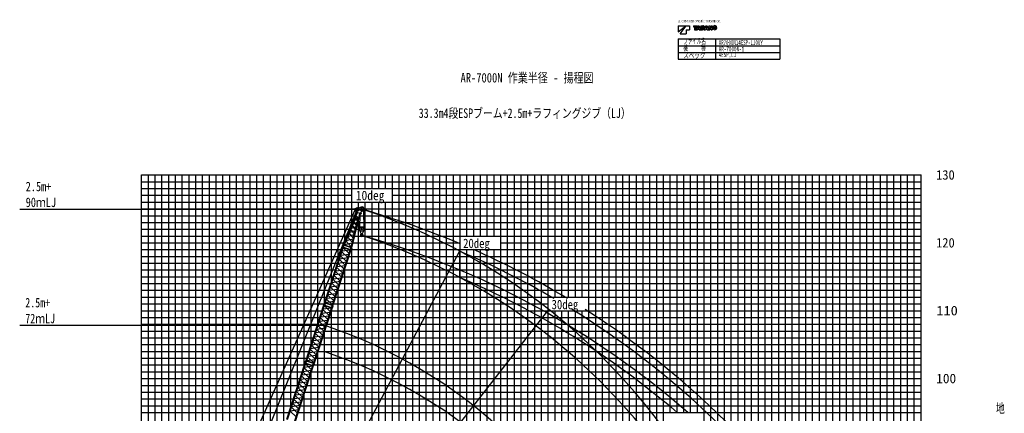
# Model space of a CAD drawing. Extents: x -441179 to 62702, y -334860 to 51651.
# Tile 68 of 68: x -83685 to 61587, y -6345 to 51651. Entities that reach past the tile are written whole.
import ezdxf

# ---------------------------------------------------------------- set-up
doc = ezdxf.new("R2010")
doc.units = 0
doc.layers.get('0').update_dxf_attribs({"linetype": 'CONTINUOUS'})

msp = doc.modelspace()

# ---------------------------------------------------------------- linework, layer by layer
at = {"color": 7, "linetype": 'Continuous'}
for p, q in [((13472.973985, 50770.229603), (14619.573985, 50770.229603)), ((13472.973985, 49888.229603), (14619.573985, 50770.229603)), ((13472.973985, 50770.229603), (13472.973985, 49888.229603)), ((13766.973985, 49594.229603), (14648.973985, 50770.229603)), ((13766.973985, 49594.229603), (14648.973985, 49594.229603)), ((14648.973985, 50770.229603), (15119.373985, 50770.229603)), ((14648.973985, 50182.229603), (14648.973985, 49594.229603)), ((14648.973985, 50182.229603), (15119.373985, 50182.229603)), ((15119.373985, 50770.229603), (15119.373985, 50182.229603)), ((15707.373985, 50770.229603), (16221.453985, 50770.229603)), ((15707.373985, 50770.229603), (15707.373985, 50610.629603)), ((15707.373985, 50610.629603), (15871.425985, 50610.629603)), ((15871.425985, 50610.629603), (15871.425985, 50182.229603)), ((15871.425985, 50182.229603), (16057.569985, 50182.229603)), ((16057.569985, 50610.629603), (16221.453985, 50610.629603)), ((16057.569985, 50610.629603), (16057.569985, 50182.229603)), ((16354.509985, 50770.229603), (16141.737985, 50182.229603)), ((16141.737985, 50182.229603), (16333.761985, 50182.229603)), ((16221.453985, 50770.229603), (16221.453985, 50610.629603)), ((16360.221985, 50267.909603), (16333.761985, 50182.229603)), ((16354.509985, 50770.229603), (16555.437985, 50770.229603)), ((16360.221985, 50267.909603), (16549.725985, 50267.909603)), ((16442.457985, 50534.525603), (16398.441985, 50391.977603)), ((16398.441985, 50391.977603), (16511.337985, 50391.977603)), ((16452.957985, 50581.145603), (16457.073985, 50581.145603)), ((16467.489985, 50534.525603), (16511.337985, 50391.977603)), ((16549.725985, 50267.909603), (16576.017985, 50182.229603)), ((16555.437985, 50770.229603), (16768.209985, 50182.229603)), ((16576.017985, 50182.229603), (16768.209985, 50182.229603)), ((16799.289985, 50770.229603), (17093.037985, 50770.229603)), ((16799.289985, 50770.229603), (16799.289985, 50182.229603)), ((16799.289985, 50182.229603), (17078.925985, 50182.229603)), ((16973.505985, 50625.413603), (17050.197985, 50625.413603)), ((16973.505985, 50625.413603), (16973.505985, 50329.901603)), ((16973.505985, 50329.901603), (17049.357985, 50329.901603)), ((17310.429985, 50182.229603), (17523.201985, 50770.229603)), ((17310.429985, 50182.229603), (17502.537985, 50182.229603)), ((17528.829985, 50267.909603), (17502.537985, 50182.229603)), ((17523.201985, 50770.229603), (17724.045985, 50770.229603)), ((17528.829985, 50267.909603), (17718.417985, 50267.909603)), ((17611.149985, 50534.525603), (17567.217985, 50391.977603)), ((17567.217985, 50391.977603), (17680.113985, 50391.977603)), ((17621.649985, 50581.145603), (17625.597985, 50581.145603)), ((17636.181985, 50534.525603), (17680.113985, 50391.977603)), ((17718.417985, 50267.909603), (17744.793985, 50182.229603)), ((17724.045985, 50770.229603), (17936.901985, 50182.229603)), ((17744.793985, 50182.229603), (17936.901985, 50182.229603)), ((17967.813985, 50770.229603), (18142.281985, 50770.229603)), ((17967.813985, 50770.229603), (17967.813985, 50182.229603)), ((17967.813985, 50182.229603), (18136.401985, 50182.229603)), ((18133.629985, 50507.225603), (18136.989985, 50507.225603)), ((18136.401985, 50462.957603), (18136.401985, 50182.229603)), ((18142.281985, 50770.229603), (18315.489985, 50488.409603)), ((18161.097985, 50463.965603), (18334.305985, 50182.229603)), ((18334.305985, 50182.229603), (18508.689985, 50182.229603)), ((18339.597985, 50445.149603), (18342.873985, 50445.149603)), ((18340.185985, 50770.229603), (18340.185985, 50489.501603)), ((18340.185985, 50770.229603), (18508.689985, 50770.229603)), ((18508.689985, 50770.229603), (18508.689985, 50182.229603)), ((13446.441865, 48823.921789), (13446.441865, 45823.921789)), ((13446.441865, 48823.921789), (28446.441865, 48823.921789)), ((18973.281709, 48823.921789), (18973.281709, 45823.921789)), ((28446.441865, 48823.921789), (28446.441865, 45823.921789)), ((13446.441865, 47823.921789), (28446.441865, 47823.921789)), ((13446.441865, 46823.921789), (28446.441865, 46823.921789)), ((13446.441865, 45823.921789), (28446.441865, 45823.921789)), ((-83685.30836, 23737.965002), (-33209.303185, 23737.965002)), ((-83685.30836, 6618.995121), (-38771.608296, 6618.995121))]:
    msp.add_line(p, q, dxfattribs=at)
at = {"color": 14, "linetype": 'Continuous'}
for p, q in [((-65695.598487, -59287.521179), (-65695.598487, 28773.696327)), ((-65695.598487, 28773.696327), (49304.401513, 28773.696327)), ((-55695.598487, -41723.261601), (-55695.598487, 28773.696327)), ((-45695.598487, -11293.652444), (-45695.598487, 28773.696327)), ((-35695.598487, 19010.669445), (-35695.598487, 28773.696327)), ((-25695.598487, -101226.303673), (-25695.598487, 28773.696327)), ((-15695.598487, 19773.696327), (-15695.598487, 28773.696327)), ((-5695.598487, -101226.303673), (-5695.598487, 28773.696327)), ((4304.401513, -101226.303673), (4304.401513, 28773.696327)), ((14304.401513, -6226.303673), (14304.401513, 28773.696327)), ((24304.401513, -26226.303673), (24304.401513, 28773.696327)), ((34304.401513, -101226.303673), (34304.401513, 28773.696327)), ((44304.401513, -101226.303673), (44304.401513, 28773.696327)), ((-65695.598487, 18773.696327), (-35793.413073, 18773.696327)), ((-34514.233483, 18773.696327), (-18695.598487, 18773.696327)), ((-15695.598487, -101226.303673), (-15695.598487, 17773.696327)), ((-12695.598487, 18773.696327), (49304.401513, 18773.696327)), ((-35695.598487, -101226.303673), (-35695.598487, 14950.706953)), ((-65695.598487, 8773.696327), (-39071.203324, 8773.696327)), ((-37702.624984, 8773.696327), (49304.401513, 8773.696327)), ((-65695.598487, -1226.303673), (-42320.381239, -1226.303673)), ((-40951.8029, -1226.303673), (49304.401513, -1226.303673))]:
    msp.add_line(p, q, dxfattribs=at)
at = {"color": 252, "linetype": 'Continuous'}
for p, q in [((-65695.598487, 27773.696327), (49304.401513, 27773.696327)), ((-64695.598487, -59847.805639), (-64695.598487, 28773.696327)), ((-63695.598487, -60408.090099), (-63695.598487, 28773.696327)), ((-62695.598487, -60968.374559), (-62695.598487, 28773.696327)), ((-61695.598487, -60729.179337), (-61695.598487, 28773.696327)), ((-60695.598487, -57790.380782), (-60695.598487, 28773.696327)), ((-59695.598487, -54033.998323), (-59695.598487, 28773.696327)), ((-58695.598487, -50956.311036), (-58695.598487, 28773.696327)), ((-57695.598487, -47878.623749), (-57695.598487, 28773.696327)), ((-56695.598487, -44800.954215), (-56695.598487, 28773.696327)), ((-54695.598487, -38645.666833), (-54695.598487, 28773.696327)), ((-53695.598487, -35567.974219), (-53695.598487, 28773.696327)), ((-52695.598487, -32490.2382), (-52695.598487, 28773.696327)), ((-51695.598487, -29412.545585), (-51695.598487, 28773.696327)), ((-50695.598487, -26334.852971), (-50695.598487, 28773.696327)), ((-49695.598487, -23257.05172), (-49695.598487, 28773.696327)), ((-48695.598487, -20179.359106), (-48695.598487, 28773.696327)), ((-47695.598487, -17101.666491), (-47695.598487, 28773.696327)), ((-46695.598487, -14147.376701), (-46695.598487, 28773.696327)), ((-44695.598487, -8439.928187), (-44695.598487, 28773.696327)), ((-43695.598487, -5458.675038), (-43695.598487, 28773.696327)), ((-42695.598487, -2380.982423), (-42695.598487, 28773.696327)), ((-41695.598487, 696.710192), (-41695.598487, 28773.696327)), ((-40695.598487, 3774.278203), (-40695.598487, 28773.696327)), ((-39695.598487, 6851.970817), (-39695.598487, 28773.696327)), ((-38695.598487, 9929.692557), (-38695.598487, 28773.696327)), ((-37695.598487, 13007.385172), (-37695.598487, 28773.696327)), ((-36695.598487, 16085.077786), (-36695.598487, 28773.696327)), ((-34695.598487, 21433.346142), (-34695.598487, 28773.696327)), ((-33695.598487, 26773.696327), (-33695.598487, 28773.696327)), ((-32695.598487, 26773.696327), (-32695.598487, 28773.696327)), ((-31695.598487, 26773.696327), (-31695.598487, 28773.696327)), ((-30695.598487, 26773.696327), (-30695.598487, 28773.696327)), ((-29695.598487, 26773.696327), (-29695.598487, 28773.696327)), ((-28695.598487, -101226.303673), (-28695.598487, 28773.696327)), ((-27695.598487, -101226.303673), (-27695.598487, 28773.696327)), ((-26695.598487, -101226.303673), (-26695.598487, 28773.696327)), ((-24695.598487, -101226.303673), (-24695.598487, 28773.696327)), ((-23695.598487, -101226.303673), (-23695.598487, 28773.696327)), ((-22695.598487, -101226.303673), (-22695.598487, 28773.696327)), ((-21695.598487, -101226.303673), (-21695.598487, 28773.696327)), ((-20695.598487, -101226.303673), (-20695.598487, 28773.696327)), ((-19695.598487, -101226.303673), (-19695.598487, 28773.696327)), ((-18695.598487, -101226.303673), (-18695.598487, 28773.696327)), ((-17695.598487, 19773.696327), (-17695.598487, 28773.696327)), ((-16695.598487, 19773.696327), (-16695.598487, 28773.696327)), ((-14695.598487, 19773.696327), (-14695.598487, 28773.696327)), ((-13695.598487, 19773.696327), (-13695.598487, 28773.696327)), ((-12695.598487, -101226.303673), (-12695.598487, 28773.696327)), ((-11695.598487, -101226.303673), (-11695.598487, 28773.696327)), ((-10695.598487, -101226.303673), (-10695.598487, 28773.696327)), ((-9695.598487, -101226.303673), (-9695.598487, 28773.696327)), ((-8695.598487, -101226.303673), (-8695.598487, 28773.696327)), ((-7695.598487, -101226.303673), (-7695.598487, 28773.696327)), ((-6695.598487, -101226.303673), (-6695.598487, 28773.696327)), ((-4695.598487, 10773.696327), (-4695.598487, 28773.696327)), ((-3695.598487, 10773.696327), (-3695.598487, 28773.696327)), ((-2695.598487, 10773.696327), (-2695.598487, 28773.696327)), ((-1695.598487, 10773.696327), (-1695.598487, 28773.696327)), ((-695.598487, 10773.696327), (-695.598487, 28773.696327)), ((304.401513, -101226.303673), (304.401513, 28773.696327)), ((1304.401513, -101226.303673), (1304.401513, 28773.696327)), ((2304.401513, -101226.303673), (2304.401513, 28773.696327)), ((3304.401513, -101226.303673), (3304.401513, 28773.696327)), ((5304.401513, -101226.303673), (5304.401513, 28773.696327)), ((6304.401513, -101226.303673), (6304.401513, 28773.696327)), ((7304.401513, -101226.303673), (7304.401513, 28773.696327)), ((8304.401513, -101226.303673), (8304.401513, 28773.696327)), ((9304.401513, -101226.303673), (9304.401513, 28773.696327)), ((10304.401513, -101226.303673), (10304.401513, 28773.696327)), ((11304.401513, -101226.303673), (11304.401513, 28773.696327)), ((12304.401513, -6226.303673), (12304.401513, 28773.696327)), ((13304.401513, -6226.303673), (13304.401513, 28773.696327)), ((15304.401513, -6226.303673), (15304.401513, 28773.696327)), ((16304.401513, -6226.303673), (16304.401513, 28773.696327)), ((17304.401513, -101226.303673), (17304.401513, 28773.696327)), ((18304.401513, -101226.303673), (18304.401513, 28773.696327)), ((19304.401513, -101226.303673), (19304.401513, 28773.696327)), ((20304.401513, -101226.303673), (20304.401513, 28773.696327)), ((21304.401513, -101226.303673), (21304.401513, 28773.696327)), ((22304.401513, -101226.303673), (22304.401513, 28773.696327)), ((23304.401513, -26226.303673), (23304.401513, 28773.696327)), ((25304.401513, -26226.303673), (25304.401513, 28773.696327)), ((26304.401513, -26226.303673), (26304.401513, 28773.696327)), ((27304.401513, -26226.303673), (27304.401513, 28773.696327)), ((28304.401513, -101226.303673), (28304.401513, 28773.696327)), ((29304.401513, -101226.303673), (29304.401513, 28773.696327)), ((30304.401513, -101226.303673), (30304.401513, 28773.696327)), ((31304.401513, -101226.303673), (31304.401513, 28773.696327)), ((32304.401513, -101226.303673), (32304.401513, 28773.696327)), ((33304.401513, -101226.303673), (33304.401513, 28773.696327)), ((35304.401513, -101226.303673), (35304.401513, 28773.696327)), ((36304.401513, -101226.303673), (36304.401513, 28773.696327)), ((37304.401513, -101226.303673), (37304.401513, 28773.696327)), ((38304.401513, -101226.303673), (38304.401513, 28773.696327)), ((39304.401513, -101226.303673), (39304.401513, 28773.696327)), ((40304.401513, -101226.303673), (40304.401513, 28773.696327)), ((41304.401513, -101226.303673), (41304.401513, 28773.696327)), ((42304.401513, -101226.303673), (42304.401513, 28773.696327)), ((43304.401513, -101226.303673), (43304.401513, 28773.696327)), ((45304.401513, -101226.303673), (45304.401513, 28773.696327)), ((46304.401513, -101226.303673), (46304.401513, 28773.696327)), ((47304.401513, -101226.303673), (47304.401513, 28773.696327)), ((48304.401513, -101226.303673), (48304.401513, 28773.696327)), ((49304.401513, -101226.303673), (49304.401513, 28773.696327)), ((-65695.598487, 26773.696327), (49304.401513, 26773.696327)), ((-65695.598487, 25773.696327), (-34695.598487, 25773.696327)), ((-65695.598487, 24773.696327), (49304.401513, 24773.696327)), ((-33695.598487, 23883.909899), (-33695.598487, 24773.696327)), ((-32695.598487, -101226.303673), (-32695.598487, 24773.696327)), ((-31695.598487, -101226.303673), (-31695.598487, 24773.696327)), ((-30695.598487, -101226.303673), (-30695.598487, 24773.696327)), ((-29695.598487, -101226.303673), (-29695.598487, 24773.696327)), ((-28695.598487, 25773.696327), (49304.401513, 25773.696327)), ((-65695.598487, 23773.696327), (-34213.784548, 23773.696327)), ((-32872.19183, 23773.696327), (49304.401513, 23773.696327)), ((-65695.598487, 22773.696327), (-34142.346711, 22773.696327)), ((-33695.598487, -101226.303673), (-33695.598487, 22165.113203)), ((-33548.696039, 22773.696327), (49304.401513, 22773.696327)), ((-65695.598487, 21773.696327), (-34555.113302, 21773.696327)), ((-65695.598487, 20773.696327), (-34967.879892, 20773.696327)), ((-34031.464761, 20773.696327), (-33559.322165, 20773.696327)), ((-33790.0804, 21773.696327), (49304.401513, 21773.696327)), ((-32870.853545, 20773.696327), (49304.401513, 20773.696327)), ((-65695.598487, 19773.696327), (-35380.646483, 19773.696327)), ((-34272.849122, 19773.696327), (-33352.214499, 19773.696327)), ((-33110.084609, 19773.696327), (49304.401513, 19773.696327)), ((-65695.598487, 17773.696327), (-36146.934682, 17773.696327)), ((-34778.356343, 17773.696327), (49304.401513, 17773.696327)), ((-34695.598487, -101226.303673), (-34695.598487, 17984.074383)), ((-17695.598487, -101226.303673), (-17695.598487, 17773.696327)), ((-16695.598487, -101226.303673), (-16695.598487, 17773.696327)), ((-14695.598487, -101226.303673), (-14695.598487, 17773.696327)), ((-13695.598487, -101226.303673), (-13695.598487, 17773.696327)), ((-65695.598487, 16773.696327), (-36471.85342, 16773.696327)), ((-35103.275081, 16773.696327), (49304.401513, 16773.696327)), ((-65695.598487, 15773.696327), (-36796.772158, 15773.696327)), ((-65695.598487, 14773.696327), (-37121.690896, 14773.696327)), ((-35753.112557, 14773.696327), (49304.401513, 14773.696327)), ((-35428.193819, 15773.696327), (49304.401513, 15773.696327)), ((-65695.598487, 13773.696327), (-37446.609634, 13773.696327)), ((-36078.031294, 13773.696327), (49304.401513, 13773.696327)), ((-65695.598487, 12773.696327), (-37771.528372, 12773.696327)), ((-65695.598487, 11773.696327), (-38096.44711, 11773.696327)), ((-36727.86877, 11773.696327), (49304.401513, 11773.696327)), ((-36695.598487, -101226.303673), (-36695.598487, 11873.014338)), ((-36402.950032, 12773.696327), (49304.401513, 12773.696327)), ((-65695.598487, 10773.696327), (-38421.365848, 10773.696327)), ((-37052.787508, 10773.696327), (49304.401513, 10773.696327)), ((-65695.598487, 9773.696327), (-38746.284586, 9773.696327)), ((-37695.598487, -101226.303673), (-37695.598487, 8795.292598)), ((-37377.706246, 9773.696327), (-5695.598487, 9773.696327)), ((-4695.598487, -101226.303673), (-4695.598487, 8773.696327)), ((-3695.598487, -101226.303673), (-3695.598487, 8773.696327)), ((-2695.598487, -101226.303673), (-2695.598487, 8773.696327)), ((-1695.598487, -101226.303673), (-1695.598487, 8773.696327)), ((-695.598487, -101226.303673), (-695.598487, 8773.696327)), ((304.401513, 9773.696327), (49304.401513, 9773.696327)), ((-65695.598487, 7773.696327), (-39396.122061, 7773.696327)), ((-38027.543722, 7773.696327), (49304.401513, 7773.696327)), ((-65695.598487, 6773.696327), (-39721.040799, 6773.696327)), ((-38352.46246, 6773.696327), (49304.401513, 6773.696327)), ((-65695.598487, 5773.696327), (-40045.950074, 5773.696327)), ((-65695.598487, 4773.696327), (-40370.868812, 4773.696327)), ((-39002.290472, 4773.696327), (49304.401513, 4773.696327)), ((-38695.598487, -101226.303673), (-38695.598487, 5717.599984)), ((-38677.371734, 5773.696327), (49304.401513, 5773.696327)), ((-65695.598487, 3773.696327), (-40695.78755, 3773.696327)), ((-39327.20921, 3773.696327), (49304.401513, 3773.696327)), ((-65695.598487, 2773.696327), (-41020.706288, 2773.696327)), ((-65695.598487, 1773.696327), (-41345.625026, 1773.696327)), ((-39977.046686, 1773.696327), (49304.401513, 1773.696327)), ((-39695.598487, -101226.303673), (-39695.598487, 2639.907369)), ((-39652.127948, 2773.696327), (49304.401513, 2773.696327)), ((-65695.598487, 773.696327), (-41670.543763, 773.696327)), ((-40281.35532, 773.696327), (49304.401513, 773.696327)), ((-65695.598487, -226.303673), (-41995.462501, -226.303673)), ((-40695.598487, -73226.303673), (-40695.598487, -437.660642)), ((-40626.884162, -226.303673), (49304.401513, -226.303673)), ((-65695.598487, -2226.303673), (-42645.299977, -2226.303673)), ((-41276.721638, -2226.303673), (49304.401513, -2226.303673)), ((-65695.598487, -3226.303673), (-42970.218715, -3226.303673)), ((-65695.598487, -4226.303673), (-43295.177939, -4226.303673)), ((-41926.599599, -4226.303673), (49304.401513, -4226.303673)), ((-41695.598487, -73226.303673), (-41695.598487, -3515.353257)), ((-41601.640375, -3226.303673), (49304.401513, -3226.303673)), ((-65695.598487, -5226.303673), (-43620.096677, -5226.303673)), ((-42251.518337, -5226.303673), (49304.401513, -5226.303673)), ((-65695.598487, -6226.303673), (-43945.015415, -6226.303673)), ((-42576.437075, -6226.303673), (49304.401513, -6226.303673))]:
    msp.add_line(p, q, dxfattribs=at)
at = {"color": 151, "linetype": 'Continuous'}
for p, q in [((-70202.117128, -56896.918093), (-34192.676185, 23656.548112)), ((-33920.193193, 23653.507965), (-49182.823738, -13931.334103)), ((-18788.845924, 17560.043966), (-60998.640002, -61825.032853)), ((-5660.252542, 8971.893307), (-60976.418072, -61829.569889))]:
    msp.add_line(p, q, dxfattribs=at)
at = {"color": 11, "linetype": 'Continuous'}
for p, q in [((-34040.098766, 23658.299133), (-34209.847047, 23713.45353)), ((-34020.013926, 23720.114098), (-34189.762207, 23775.268495)), ((-33958.207794, 23245.275778), (-34037.703732, 23629.178221)), ((-33968.684017, 23763.275441), (-33342.650021, 24039.823493)), ((-33958.203569, 23245.277659), (-33960.987128, 23236.710719)), ((-33463.656451, 23084.590034), (-33958.203569, 23245.277659)), ((-33935.419995, 23571.783354), (-33950.734985, 23352.321023)), ((-33950.734985, 23352.321023), (-33931.782058, 23350.998409)), ((-33935.419995, 23571.783354), (-33916.467068, 23570.46074)), ((-33916.467068, 23570.46074), (-33931.782058, 23350.998409)), ((-33463.594909, 23084.70941), (-33382.829649, 23249.314263)), ((-33431.642785, 24000.512608), (-33347.033326, 24047.68511)), ((-33376.871598, 23260.541629), (-33288.428321, 23167.187732)), ((-33347.033326, 24047.68511), (-33342.650672, 24039.824301)), ((-33342.650021, 24039.823493), (-33346.286707, 24048.056019)), ((-33075.960897, 23436.107584), (-33284.09481, 23344.165248)), ((-33075.046323, 23427.153678), (-33102.594101, 23424.341811)), ((-33072.323619, 23427.873718), (-33075.960897, 23436.107584)), ((-33075.960225, 23436.107155), (-33075.046323, 23427.153678)), ((-33952.382697, 23233.917718), (-35927.033174, 18449.978022)), ((-34157.228981, 22471.349152), (-35830.114931, 18418.487345)), ((-34786.353553, 18079.350512), (-33757.541362, 22341.483264)), ((-34689.438802, 18047.860907), (-33475.0446, 23078.81733)), ((-34565.47453, 21482.302315), (-33884.571159, 21815.227657)), ((-34008.610415, 21301.362058), (-34363.785597, 21970.929093)), ((-34321.911202, 22072.377342), (-33776.790357, 22401.725167)), ((-34180.538653, 22469.391382), (-34166.231009, 22464.742561)), ((-33886.782402, 23181.061911), (-34180.536516, 22469.390665)), ((-34166.234389, 22464.746959), (-33979.19425, 22602.04863)), ((-33858.821372, 21921.903249), (-34106.25384, 22508.777175)), ((-33466.440011, 23076.023094), (-33960.987128, 23236.710719)), ((-33846.691377, 23199.57902), (-33886.786779, 23181.064719)), ((-33855.463988, 23202.42817), (-33858.985794, 23193.895972)), ((-33754.145602, 22330.848945), (-33824.760294, 22551.866248)), ((-33739.836786, 22326.199088), (-33754.14443, 22330.847909)), ((-33559.181459, 23074.61429), (-33739.837954, 22326.195508)), ((-33580.737697, 23113.162427), (-33559.181486, 23074.615316)), ((-33574.124033, 23101.339157), (-33571.958148, 23110.311919)), ((-33463.656451, 23084.590034), (-33466.440011, 23076.023094)), ((-33350.527351, 23068.857397), (-33454.756283, 23102.72333)), ((-35050.409201, 20307.462229), (-34180.056416, 20591.100559)), ((-34306.842068, 20065.856652), (-34844.255692, 20806.905272)), ((-34808.191973, 20894.276253), (-34032.216642, 21203.567002)), ((-34157.880495, 20682.970148), (-34603.863191, 21389.298942)), ((-34756.276983, 18203.951549), (-35566.462772, 19057.230891)), ((-35534.020718, 19135.827905), (-34476.063433, 19364.811348)), ((-34604.257977, 18833.730644), (-35325.571708, 19640.83258)), ((-35292.317045, 19721.397887), (-34328.016734, 19978.135336)), ((-34455.613016, 19449.53248), (-35084.843674, 20224.038419)), ((-35947.059308, 18418.633937), (-35985.819371, 18344.486578)), ((-35951.810171, 18420.179346), (-35941.921028, 18450.615088)), ((-35828.175365, 18380.008081), (-35951.810171, 18420.179346)), ((-35818.287778, 18410.439034), (-35941.922584, 18450.610299)), ((-35830.115986, 18418.488039), (-35927.03367, 18449.978411)), ((-35919.113902, 18447.404757), (-35920.644673, 18443.696194)), ((-35832.928465, 18381.553593), (-35845.153498, 18298.784491)), ((-35838.030818, 18421.059213), (-35839.561502, 18417.350862)), ((-35828.175365, 18380.008081), (-35818.286222, 18410.443823)), ((-35820.281668, 18442.177816), (-34780.386243, 18104.296307)), ((-35801.613479, 18487.213058), (-34769.018156, 18151.703489)), ((-35781.208805, 18536.970607), (-34624.209851, 18751.074887)), ((-34805.791596, 18047.814777), (-34844.551658, 17973.667419)), ((-34810.542466, 18049.360084), (-34800.653323, 18079.795826)), ((-34686.90766, 18009.188819), (-34810.542466, 18049.360084)), ((-34677.020074, 18039.619772), (-34800.654879, 18079.791037)), ((-34689.44037, 18047.861158), (-34786.354571, 18079.350398)), ((-34779.379114, 18072.878534), (-34778.437755, 18076.778368)), ((-34691.660816, 18010.734228), (-34703.885849, 17927.965126)), ((-34698.296012, 18046.532994), (-34697.354599, 18050.433051)), ((-34686.90766, 18009.188819), (-34677.018518, 18039.624561))]:
    msp.add_line(p, q, dxfattribs=at)
at = {"color": 106, "linetype": 'Continuous'}
for p, q in [((-32956.455086, 23512.040893), (-32923.442592, 20892.897766)), ((-33494.81644, 20923.505197), (-33468.265936, 23029.967458)), ((-33559.322165, 20741.23156), (-33559.322165, 20674.410271)), ((-33456.629996, 21010.061064), (-33557.540034, 20781.331608)), ((-33557.540034, 20781.331608), (-33546.561467, 20776.488123)), ((-33417.217266, 21069.668358), (-33556.770724, 20753.347135)), ((-33297.50455, 20124.532494), (-33556.343749, 20661.38211)), ((-33456.629996, 21010.061064), (-33445.651429, 21005.21758)), ((-33028.876853, 21087.554802), (-33389.768118, 21087.554802)), ((-33329.322257, 21032.554802), (-33329.322257, 21087.554802)), ((-33169.322562, 20952.552361), (-33249.322104, 20952.552361)), ((-33121.140897, 20124.535087), (-32862.302723, 20661.383015)), ((-33089.322562, 21087.554802), (-33089.322562, 21032.554802)), ((-32861.875855, 20753.346892), (-33001.429313, 21069.668115)), ((-32859.322409, 20741.23156), (-32859.322409, 20674.410271)), ((-33148.163199, 20107.559685), (-33270.481925, 20107.559685)), ((-33220.401681, 20011.979906), (-33258.820574, 19973.561013))]:
    msp.add_line(p, q, dxfattribs=at)
at = {"color": 13, "linetype": 'Continuous'}
for p, q in [((-38708.320874, 9890.536962), (-36008.144731, 18200.849136)), ((-38611.694358, 9859.141197), (-35911.518214, 18169.453371)), ((-37567.056652, 9519.718832), (-34866.880509, 17830.031006)), ((-37470.429439, 9488.32284), (-34770.253296, 17798.635014)), ((-36142.815547, 17457.591043), (-35262.270941, 16613.140883)), ((-34909.686384, 17698.297355), (-36118.413853, 17532.692294)), ((-36010.524273, 18239.487239), (-36020.415203, 18209.045997)), ((-35896.779004, 18168.874279), (-36020.415203, 18209.045997)), ((-35886.888074, 18199.315521), (-36010.524273, 18239.487239)), ((-35911.518214, 18169.453371), (-36008.144731, 18200.849136)), ((-36005.769072, 18237.89554), (-35993.543907, 18320.665533)), ((-36000.250914, 18198.284287), (-35999.013643, 18202.092229)), ((-35073.772748, 17193.280588), (-35954.316826, 18037.730241)), ((-35936.120001, 18093.736633), (-34891.482296, 17754.314268)), ((-35921.100128, 18139.963185), (-34876.462422, 17800.540821)), ((-35919.41087, 18172.017842), (-35918.173598, 18175.825784)), ((-35886.888074, 18199.315521), (-35896.779004, 18168.874279)), ((-35891.654169, 18200.836925), (-35852.895491, 18274.981633)), ((-34869.257961, 17868.668429), (-34879.148891, 17838.227187)), ((-34755.511299, 17798.055017), (-34879.148891, 17838.227187)), ((-34745.620369, 17828.496259), (-34869.257961, 17868.668429)), ((-34770.253296, 17798.635014), (-34866.880509, 17830.031006)), ((-34864.503544, 17867.073512), (-34852.278379, 17949.843505)), ((-34858.987157, 17827.466308), (-34857.749885, 17831.274249)), ((-34778.147112, 17801.199863), (-34776.909841, 17805.007804)), ((-34745.620369, 17828.496259), (-34755.511299, 17798.055017)), ((-34750.394133, 17830.00308), (-34711.633646, 17904.15125)), ((-36519.814698, 16297.30346), (-35639.270092, 15452.853301)), ((-35286.678223, 16538.022624), (-36495.409079, 16372.417099)), ((-35450.771899, 16032.993005), (-36331.316505, 16877.443165)), ((-36306.913332, 16952.548527), (-35098.182718, 17118.154019)), ((-36204.771495, 13712.413669), (-37085.316277, 14556.863998)), ((-37060.907755, 14631.985764), (-35852.176899, 14797.59129)), ((-36896.81532, 15137.011876), (-36016.270537, 14292.561547)), ((-35663.677421, 15377.735057), (-36872.408277, 15212.129531)), ((-35827.772344, 14872.701252), (-36708.317126, 15717.15158)), ((-36683.908557, 15792.273332), (-35475.177943, 15957.878824)), ((-36581.770484, 12552.126608), (-37462.315267, 13396.576936)), ((-37437.907271, 13471.696921), (-36229.176657, 13637.302413)), ((-37273.814147, 13976.725336), (-36393.269365, 13132.275007)), ((-36040.678024, 14217.443354), (-37249.408638, 14051.837862)), ((-38027.813096, 11656.148085), (-37147.268446, 10811.697883)), ((-36794.676245, 11896.868736), (-38003.406858, 11731.263244)), ((-36958.769959, 11391.837982), (-37839.314741, 12236.288311)), ((-37814.906996, 12311.407803), (-36606.176382, 12477.013295)), ((-37650.813783, 12816.436189), (-36770.269001, 11971.98586)), ((-36417.67652, 13057.157854), (-37626.407133, 12891.552362)), ((-38404.812247, 10495.860502), (-37524.267641, 9651.410342)), ((-37171.675727, 10736.579651), (-38380.406492, 10570.974139)), ((-37335.768955, 10231.551266), (-38216.313561, 11076.001426)), ((-38191.90666, 11151.118693), (-36983.176107, 11316.724177)), ((-41489.438485, 1331.082706), (-38789.262341, 9641.39488)), ((-41392.811968, 1299.68694), (-38692.635825, 9609.999114)), ((-40348.174263, 960.264575), (-37647.99812, 9270.576749)), ((-40251.54705, 928.868583), (-37551.370907, 9239.180757)), ((-38923.933158, 8898.136786), (-38043.388552, 8053.686627)), ((-37690.803995, 9138.843098), (-38899.531464, 8973.238037)), ((-38791.641884, 9680.032982), (-38801.532814, 9649.59174)), ((-38677.896615, 9609.420023), (-38801.532814, 9649.59174)), ((-38668.005685, 9639.861264), (-38791.641884, 9680.032982)), ((-38692.635825, 9609.999114), (-38789.262341, 9641.39488)), ((-38786.886683, 9678.441284), (-38774.661518, 9761.211277)), ((-38781.368525, 9638.830031), (-38780.131254, 9642.637972)), ((-38728.182193, 9859.169129), (-38766.942235, 9785.021811)), ((-37854.890359, 8633.826331), (-38735.434436, 9478.275984)), ((-38732.951566, 9860.692864), (-38723.06471, 9891.121568)), ((-38609.315367, 9820.521147), (-38732.951566, 9860.692864)), ((-38599.428511, 9850.94985), (-38723.06471, 9891.121568)), ((-38717.237612, 9534.282376), (-37672.599906, 9194.860011)), ((-38611.694358, 9859.141197), (-38708.320874, 9890.536962)), ((-38702.217739, 9580.508929), (-37657.580033, 9241.086564)), ((-38701.661757, 9884.167347), (-38700.424485, 9887.975289)), ((-38700.528481, 9612.563586), (-38699.291209, 9616.371527)), ((-38668.005685, 9639.861264), (-38677.896615, 9609.420023)), ((-38672.77178, 9641.382669), (-38634.013102, 9715.527377)), ((-38614.057566, 9822.086964), (-38626.282532, 9739.318314)), ((-38620.821713, 9857.900902), (-38619.584441, 9861.708844)), ((-38609.315367, 9820.521147), (-38599.428511, 9850.94985)), ((-37557.474163, 9549.210787), (-38602.111869, 9888.633152)), ((-37542.453384, 9595.440126), (-38587.09109, 9934.862491)), ((-38568.905677, 9990.831151), (-37360.175305, 10156.43661)), ((-37650.375572, 9309.214172), (-37660.266502, 9278.772931)), ((-37536.62891, 9238.60076), (-37660.266502, 9278.772931)), ((-37526.73798, 9269.042002), (-37650.375572, 9309.214172)), ((-37551.370907, 9239.180757), (-37647.99812, 9270.576749)), ((-37645.621155, 9307.619255), (-37633.39599, 9390.389248)), ((-37640.104768, 9268.012051), (-37638.867496, 9271.819993)), ((-37586.914201, 9488.352612), (-37625.674243, 9414.205294)), ((-37591.685255, 9489.874055), (-37581.798399, 9520.302758)), ((-37468.047663, 9449.701884), (-37591.685255, 9489.874055)), ((-37458.160807, 9480.130588), (-37581.798399, 9520.302758)), ((-37470.429439, 9488.32284), (-37567.056652, 9519.718832)), ((-37560.397999, 9513.349368), (-37559.160728, 9517.157309)), ((-37559.264723, 9241.745606), (-37558.027452, 9245.553547)), ((-37526.73798, 9269.042002), (-37536.62891, 9238.60076)), ((-37531.511744, 9270.548823), (-37492.751257, 9344.696993)), ((-37472.793843, 9451.266081), (-37485.018865, 9368.497054)), ((-37479.557955, 9487.082922), (-37478.320684, 9490.890864)), ((-37468.047663, 9449.701884), (-37458.160807, 9480.130588)), ((-39465.026168, 7232.819075), (-38256.295554, 7398.424567)), ((-39300.932309, 7737.849204), (-38420.387703, 6893.399044)), ((-38067.795834, 7978.568367), (-39276.52669, 7812.962842)), ((-38231.88951, 7473.538749), (-39112.434116, 8317.988908)), ((-39088.030942, 8393.09427), (-37879.300329, 8558.699762)), ((-38985.889106, 5152.959412), (-39866.433888, 5997.409741)), ((-39842.025366, 6072.531508), (-38633.29451, 6238.137033)), ((-39677.932931, 6577.557619), (-38797.388148, 5733.10729)), ((-38444.795032, 6818.2808), (-39653.525888, 6652.675275)), ((-38608.889955, 6313.246995), (-39489.434737, 7157.697324)), ((-39198.794131, 4497.703598), (-40407.524744, 4332.098106)), ((-39362.888095, 3992.672351), (-40243.432877, 4837.12268)), ((-40219.024882, 4912.242665), (-39010.294268, 5077.848157)), ((-40054.931758, 5417.271079), (-39174.386976, 4572.82075)), ((-38821.795635, 5657.989097), (-40030.526249, 5492.383605)), ((-40808.930707, 3096.693828), (-39928.386057, 2252.243626)), ((-39575.793855, 3337.41448), (-40784.524469, 3171.808988)), ((-39739.88757, 2832.383726), (-40620.432352, 3676.834054)), ((-40596.024607, 3751.953547), (-39387.293993, 3917.559039)), ((-40431.931394, 4256.981932), (-39551.386612, 3412.531604)), ((-41350.023288, 1431.376894), (-40141.292916, 1596.982353)), ((-41185.929858, 1936.406245), (-40305.385252, 1091.956086)), ((-39952.793338, 2177.125395), (-41161.524103, 2011.519882)), ((-40116.886566, 1672.097009), (-40997.431172, 2516.547169)), ((-40973.024271, 2591.664437), (-39764.293718, 2757.269921)), ((-44270.625985, -7228.432919), (-41570.449841, 1081.879255)), ((-44173.999468, -7259.828685), (-41473.823325, 1050.483489)), ((-43129.361763, -7599.25105), (-40429.18562, 711.061124)), ((-43032.73455, -7630.647042), (-40332.558407, 679.665132)), ((-41705.120658, 338.621161), (-40824.576052, -505.828998)), ((-40471.991495, 579.327473), (-41680.718964, 413.722412)), ((-41572.829384, 1120.517357), (-41582.720314, 1090.076115)), ((-41459.084115, 1049.904398), (-41582.720314, 1090.076115)), ((-41449.193185, 1080.345639), (-41572.829384, 1120.517357)), ((-41473.823325, 1050.483489), (-41570.449841, 1081.879255)), ((-41568.074183, 1118.925659), (-41555.849018, 1201.695652)), ((-41562.556025, 1079.314406), (-41561.318754, 1083.122347)), ((-41509.299804, 1299.714872), (-41548.059846, 1225.567554)), ((-40636.077859, 74.310706), (-41516.621936, 918.760359)), ((-41514.069177, 1301.238608), (-41504.182321, 1331.667311)), ((-41390.432978, 1261.06689), (-41514.069177, 1301.238608)), ((-41380.546122, 1291.495593), (-41504.182321, 1331.667311)), ((-41498.425112, 974.766751), (-40453.787406, 635.344386)), ((-41392.811968, 1299.68694), (-41489.438485, 1331.082706)), ((-41483.405239, 1020.993304), (-40438.767533, 681.570939)), ((-41482.779368, 1324.713091), (-41481.542096, 1328.521032)), ((-41481.715981, 1053.047961), (-41480.478709, 1056.855902)), ((-41449.193185, 1080.345639), (-41459.084115, 1049.904398)), ((-41453.95928, 1081.867044), (-41415.200602, 1156.011752)), ((-41395.175177, 1262.632707), (-41407.400143, 1179.864057)), ((-41401.939323, 1298.446645), (-41400.702052, 1302.254587)), ((-41390.432978, 1261.06689), (-41380.546122, 1291.495593)), ((-40338.591774, 989.756531), (-41383.229479, 1329.178896)), ((-40323.570995, 1035.98587), (-41368.208701, 1375.408234)), ((-40431.563072, 749.698547), (-40441.454002, 719.257306)), ((-40317.81641, 679.085135), (-40441.454002, 719.257306)), ((-40307.92548, 709.526377), (-40431.563072, 749.698547)), ((-40332.558407, 679.665132), (-40429.18562, 711.061124)), ((-40426.808655, 748.10363), (-40414.58349, 830.873623)), ((-40421.292268, 708.496426), (-40420.054996, 712.304368)), ((-40368.031812, 928.898356), (-40406.791853, 854.751038)), ((-40372.802865, 930.419798), (-40362.91601, 960.848502)), ((-40249.165273, 890.247628), (-40372.802865, 930.419798)), ((-40239.278418, 920.676331), (-40362.91601, 960.848502)), ((-40251.54705, 928.868583), (-40348.174263, 960.264575)), ((-40341.51561, 953.895111), (-40340.278339, 957.703052)), ((-40340.452223, 682.229981), (-40339.214952, 686.037922)), ((-40307.92548, 709.526377), (-40317.81641, 679.085135)), ((-40312.699244, 711.033198), (-40273.938757, 785.181368)), ((-40253.911454, 891.811824), (-40266.136476, 809.042797)), ((-40260.675566, 927.628666), (-40259.438294, 931.436607)), ((-40249.165273, 890.247628), (-40239.278418, 920.676331)), ((-41390.077455, -2246.26863), (-42270.622237, -1401.818301)), ((-42246.213668, -1326.69655), (-41037.483054, -1161.091058)), ((-42082.119809, -821.666421), (-41201.575203, -1666.116581)), ((-40848.983334, -580.947258), (-42057.71419, -746.552783)), ((-41013.07701, -1085.976876), (-41893.621616, -241.526717)), ((-41869.218442, -166.421355), (-40660.487829, -0.815863)), ((-41602.983135, -2901.526528), (-42811.713749, -3067.13202)), ((-41767.076606, -3406.556213), (-42647.621388, -2562.105884)), ((-42623.212866, -2486.984117), (-41414.48201, -2321.378592)), ((-42459.120431, -1981.958006), (-41578.575648, -2826.408335)), ((-41225.982532, -1741.234825), (-42434.713388, -1906.84035)), ((-43213.118894, -4302.533693), (-42332.574112, -5146.984021)), ((-41979.981631, -4061.812027), (-43188.712244, -4227.417519)), ((-42144.075595, -4566.843274), (-43024.620377, -3722.392945)), ((-43000.212382, -3647.27296), (-41791.481768, -3481.667468)), ((-42836.119258, -3142.244546), (-41955.574476, -3986.694875)), ((-43754.211771, -5967.851188), (-42545.481218, -5802.245704)), ((-43590.118207, -5462.821797), (-42709.573557, -6307.271999)), ((-42356.981355, -5222.101145), (-43565.711969, -5387.706637)), ((-42521.07507, -5727.131899), (-43401.619852, -4882.681571)), ((-43377.212107, -4807.562078), (-42168.481493, -4641.956586)), ((-42898.074066, -6887.418616), (-43778.618672, -6042.968456))]:
    msp.add_line(p, q, dxfattribs=at)
at = {"color": 220, "linetype": 'Continuous'}
for p, q in [((-18788.845924, 17560.043967), (-18788.845924, 13676.142651)), ((-38771.608284, 6618.99512), (-38771.608284, 2735.093804))]:
    msp.add_line(p, q, dxfattribs=at)
at = {"color": 11, "linetype": 'Continuous'}
for centre, radius in [((-34199.805231, 23744.359155), 15.999981), ((-33920.193193, 23653.507964), 82.585343), ((-33920.193193, 23653.507964), 59.999974), ((-33209.247459, 23737.946896), 82.599991), ((-33209.303185, 23737.965002), 59.999943)]:
    msp.add_circle(centre, radius, dxfattribs=at)
at = {"color": 21, "linetype": 'Continuous'}
for centre in [(-33920.193193, 23653.507964), (-33209.303185, 23737.965002)]:
    msp.add_circle(centre, 249.999955, dxfattribs=at)
at = {"color": 106, "linetype": 'Continuous'}
for centre, radius in [((-33209.322409, 20762.557244), 287.499756), ((-33329.322257, 21095.552849), 7.999997), ((-33209.322409, 20762.557244), 59.999969), ((-33209.322562, 21032.554802), 22.999939), ((-33089.322562, 21095.552849), 7.999997)]:
    msp.add_circle(centre, radius, dxfattribs=at)
at = {"color": 7, "linetype": 'Continuous'}
for centre, radius, start, end in [((16147.617985, 50625.413603), 308.47992, 342.867, 351.73902), ((16762.245985, 50625.413603), 308.47908, 188.261, 197.133), ((17049.357985, 50436.329603), 106.38012, 270, 340.276), ((17050.197985, 50521.925603), 103.42332, 22.2133, 90), ((17078.925985, 50433.389603), 251.1726, 270, 341.626), ((17093.037985, 50539.733603), 230.48928, 23.9328, 90), ((16938.057985, 50476.229603), 224.5782, 340.276, 22.213), ((16949.901985, 50476.229603), 387.1014, 341.626, 23.9327), ((17316.309985, 50625.413603), 308.47992, 342.867, 351.73902), ((17930.937985, 50625.413603), 308.47908, 188.261, 197.133), ((17758.065985, 50462.957603), 378.23772, 0, 6.7299), ((18659.301985, 50770.229603), 584.85168, 206.723, 211.578), ((17817.201985, 50182.229603), 584.84916, 26.7228, 31.5781), ((18718.521985, 50489.501603), 378.23772, 180, 186.73), ((18934.149985, 50476.229603), 354.59844, 152.861, 207.131), ((18849.981985, 50519.237603), 260.03964, 107.346, 153.043), ((18849.981985, 50433.137603), 260.03712, 206.967, 252.685), ((19065.609985, 50476.229603), 298.452, 165.132, 194.869), ((18878.037985, 50428.937603), 354.59844, 72.7367, 107.323), ((18878.037985, 50523.437603), 354.59844, 252.699, 287.263), ((18878.037985, 50525.369603), 104.47248, 14.6894, 164.799), ((18878.037985, 50427.089603), 104.47332, 195.203, 345.311), ((18690.381985, 50476.229603), 298.452, 345.311, 14.6886), ((18906.093985, 50433.137603), 260.03964, 287.263, 332.938), ((18906.093985, 50519.237603), 260.03796, 27.0618, 72.7366), ((18821.841985, 50476.229603), 354.59844, 332.938, 27.062)]:
    msp.add_arc(centre, radius, start, end, dxfattribs=at)
at = {"color": 11, "linetype": 'Continuous'}
for centre, radius, start, end in [((-34199.805231, 23744.359155), 32.497553, 72.000086, 252.00005), ((-33920.193193, 23653.507964), 272.499951, 49.961196, 255.571017), ((-33920.193193, 23653.507964), 119.999963, 114.125141, 191.699096), ((-33203.277082, 23161.218876), 199.999964, 113.8333, 153.864602), ((-33209.303185, 23737.965002), 338.999695, 293.833282, 113.8333), ((-33209.303185, 23737.965002), 329.999697, 293.833282, 113.8333), ((-33920.015625, 22521.432595), 99.999906, 17.718605, 126.281511), ((-33331.986384, 23125.920794), 60.002293, 252.00005, 43.452719), ((-35919.349154, 18309.743385), 74.999956, 152.402067, 351.598087), ((-34778.080197, 17938.928769), 74.999956, 152.402067, 351.598087)]:
    msp.add_arc(centre, radius, start, end, dxfattribs=at)
at = {"color": 190, "linetype": 'Continuous'}
for radius, start, end in [(90000.346436, 21.809046, 71.809046), (72000.51667, 21.761308, 71.761319)]:
    msp.add_arc((-61306.054841, -61764.285875), radius, start, end, dxfattribs=at)
at = {"color": 151, "linetype": 'Continuous'}
for centre, radius, start, end in [((-67595.598487, -97032.175282), 125570.076407, 67.081337, 74.107014), ((-67595.598487, -100916.076598), 125570.076407, 48.94497, 74.107014), ((-67595.598487, -97032.175282), 124553.104369, 59.735778, 66.93003), ((-67595.598487, -97032.175282), 125570.076407, 58.977163, 66.103303), ((-67595.598487, -100916.076597), 124553.104369, 49.485021, 66.93003), ((-67595.598487, -97032.175282), 124553.104369, 26.049893, 58.34739), ((-67595.598487, -97032.175282), 125570.076407, 31.644745, 57.560719)]:
    msp.add_arc(centre, radius, start, end, dxfattribs=at)
at = {"color": 106, "linetype": 'Continuous'}
for centre, radius, start, end in [((-33529.322165, 20741.23156), 29.999954, 156.194023, 179.999964), ((-33529.322165, 20674.410271), 29.999954, 180.000091, 205.740888), ((-33389.768118, 21057.554802), 29.999954, 90.000091, 156.194077), ((-33249.322104, 21032.554802), 79.999924, 179.999964, 269.999946), ((-33169.322562, 21032.554802), 79.999924, 270.000018, 0.000036), ((-33028.876853, 21057.554802), 29.999954, 23.805975, 89.999982), ((-32889.322409, 20674.410271), 29.999954, 334.259114, 359.999909), ((-32889.322409, 20741.23156), 29.999954, 359.999981, 23.805975), ((-33228.322348, 19919.063591), 190.999756, 112.31951, 269.999891), ((-33327.822318, 20161.431755), 70.999893, 292.319492, 312.480369), ((-33270.481925, 20137.559685), 29.999954, 205.740833, 269.999909), ((-33209.322409, 19924.063591), 69.999908, 135, 341.074785), ((-33228.322348, 19904.06408), 175.999756, 270.000073, 356.348437), ((-33361.822257, 20153.397087), 199.999695, 314.999944, 342.507032), ((-33150.089011, 20086.66613), 21.999939, 120.000031, 162.50703), ((-33148.163199, 20137.559685), 29.999954, 269.999854, 334.259114), ((-32859.32363, 19804.061638), 299.999023, 138.000202, 161.074876), ((-33061.45986, 19986.063103), 27.999939, 339.975398, 138.000202), ((-32753.289206, 19873.74865), 299.999023, 159.97527, 176.348436)]:
    msp.add_arc(centre, radius, start, end, dxfattribs=at)
at = {"color": 220, "linetype": 'Continuous'}
for centre, radius, start, end in [((-61306.054841, -65648.18719), 90000.346436, 21.809046, 71.809046), ((-61306.054841, -65648.187191), 72000.51667, 21.761308, 71.761319)]:
    msp.add_arc(centre, radius, start, end, dxfattribs=at)
at = {"color": 13, "linetype": 'Continuous'}
for centre, start, end in [((-35919.349154, 18309.743385), 332.401994, 171.598177), ((-34778.084933, 17938.925254), 332.401994, 171.598177), ((-38700.489359, 9750.248718), 152.402013, 351.598087), ((-38700.466765, 9750.289128), 332.401994, 171.598177), ((-37559.225137, 9379.430588), 152.402013, 351.598087), ((-37559.202543, 9379.470998), 332.401994, 171.598177), ((-41481.606969, 1190.794462), 152.402013, 351.598087), ((-41481.654265, 1190.773503), 332.401994, 171.598177), ((-40340.342748, 819.976331), 152.402013, 351.598087), ((-40340.390043, 819.955373), 332.401994, 171.598177)]:
    msp.add_arc(centre, 74.999987, start, end, dxfattribs=at)
at = {"color": 20, "linetype": 'Continuous'}
for p in [(-33209.303185, 23737.965002), (-38700.489359, 9750.248718)]:
    msp.add_point(p, dxfattribs=at)

# ---------------------------------------------------------------- texts
at = {"color": 7, "linetype": 'Continuous'}
for s, insert, char_height, attachment_point in [('\\W0.448000;\\A1;ALL RIGHTS RESERVED,COPYRIGHT(C) TADANOSYSTEMS INC.', (13452.211997, 51611.913385), 336, 1), ('\\W0.586613;\\A1;ファイル名', (14247.781782, 48017.247861), 800, 7), ('\\W0.632067;\\A1;AR7000N14ESP-LJ00Y', (19451.693741, 47931.452525), 700, 7), ('\\W0.586320;\\A1;機\u3000\u3000\u3000種', (14224.670958, 46999.591611), 800, 7), ('\\W0.729327;\\A1;スペック', (14220.455782, 45912.549863), 800, 7), ('\\W0.657842;\\A1;AR-7000N-1', (19454.700831, 46966.536509), 700, 7), ('\\W0.640123;\\A1;4ESP,LJ', (19452.633571, 45958.735239), 700, 7), ('\\W0.812509;\\A1;AR-7000N 作業半径 - 揚程図', (-18641.758197, 43801.495301), 1400, 1), ('\\W0.767284;\\A1;33.3m4段ESPブーム+2.5m+ラフィングジブ（LJ）', (-24809.847492, 37791.198959), 1400, 4), ('\\W0.959616;\\A1;130', (51528.129992, 28773.666927), 1400, 4), ('\\W0.794384;\\A1;2.5m+\\P90ｍLJ', (-82797.16886, 27778.327991), 1400, 1), ('\\W0.888533;\\A1;10deg', (-34098.701336, 26457.327159), 1400, 1), ('\\W0.827255;\\A1;20deg', (-18262.205759, 19396.005625), 1400, 1), ('\\W0.959616;\\A1;120', (51528.129992, 18773.666927), 1400, 4), ('\\W0.768923;\\A1;2.5m+\\P72ｍLJ', (-82859.61659, 10659.35811), 1400, 1), ('\\W0.827255;\\A1;30deg', (-5209.224594, 10384.998741), 1400, 1), ('\\W1.107249;\\A1;110', (51562.577732, 8773.666927), 1400, 4), ('\\W1.028160;\\A1;100', (51544.123614, -1226.333073), 1400, 4), ('\\W0.666400;\\A1;地', (60360.467664, -5652.503111), 1400, 4)]:
    msp.add_mtext(s, dxfattribs=dict(at, insert=insert, char_height=char_height, attachment_point=attachment_point))

doc.saveas('drawing.dxf')
